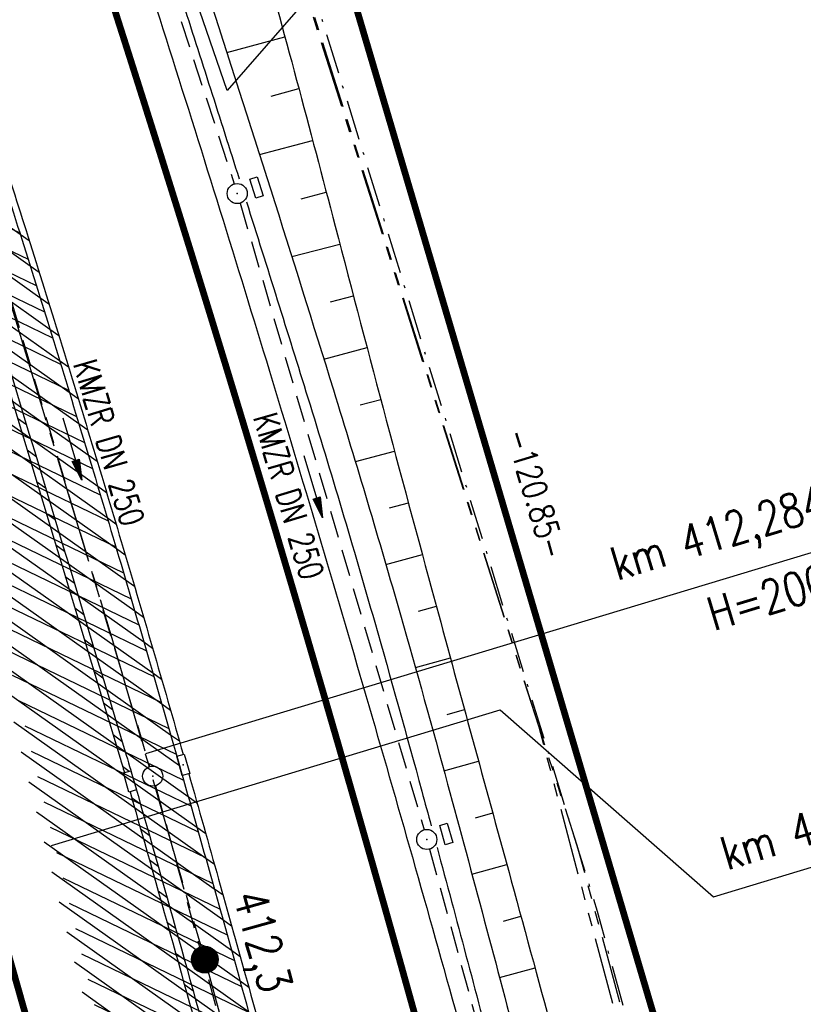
# Model space of a CAD drawing. Extents: x 447045 to 447634, y 442020 to 443192.
# Tile 70 of 82: x 447271 to 447330, y 442992 to 443066. Entities that reach past the tile are written whole.
import ezdxf
from ezdxf.enums import TextEntityAlignment as Align

# ---------------------------------------------------------------- set-up
doc = ezdxf.new("R2010")
doc.units = 0
doc.header["$LTSCALE"] = 2
doc.header["$MEASUREMENT"] = 0
for name, pattern in [('ACHSE', [5.5, 4, -0.5, 0.5, -0.5]), ('AUSGEZOGEN', [0]), ('BAB-FM2', [2.6, 1.5, -0.5, 0.1, -0.5]), ('GESTRICH-X2', [1.5, 1, -0.5]), ('PHANTOMX2', [5, 2.5, -0.5, 0.5, -0.5, 0.5, -0.5])]:
    doc.linetypes.add(name, pattern=pattern)
doc.layers.get('0').update_dxf_attribs({"linetype": 'AUSGEZOGEN'})
for name, color, linetype in [('206-ABSTAND', 8, 'AUSGEZOGEN'), ('206-GRENZL-BAB', 7, 'AUSGEZOGEN'), ('ACHSETOP', 250, 'ACHSE'), ('BAB_FM', 5, 'BAB-FM2'), ('BOESCHG', 250, 'AUSGEZOGEN'), ('FBRTOP', 250, 'AUSGEZOGEN'), ('HEKT_B', 250, 'CONTINUOUS'), ('KANAL', 7, 'GESTRICH-X2'), ('Lichtwellenleiter COLT', 46, 'PHANTOMX2'), ('Lichtwellenleiter GLH', 46, 'PHANTOMX2'), ('MULDE', 250, 'AUSGEZOGEN'), ('NZ', 250, 'AUSGEZOGEN'), ('PFEIL', 7, 'CONTINUOUS'), ('SCHLITZRINNE', 200, 'AUSGEZOGEN'), ('SCHSYMBOL', 200, 'AUSGEZOGEN'), ('TEXTO', 4, 'CONTINUOUS'), ('WEG', 250, 'GESTRICH-X2')]:
    doc.layers.add(name, color=color, linetype=linetype)
doc.styles.add('ROMANS', font='romans.shx', dxfattribs={"width": 0.8})

# ---------------------------------------------------------------- blocks, each defined once
blk = doc.blocks.new('*X15')
at = {"color": 0}
for p, q in [((212.2338378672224, 257.3935923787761), (213.2417524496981, 258.4015069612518)), ((212.2358318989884, 257.4662970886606), (213.1690477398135, 258.3995129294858)), ((212.2367523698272, 257.3257962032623), (213.3095486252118, 258.3985924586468)), ((212.2437289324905, 257.2620620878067), (213.3732827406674, 258.3916158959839)), ((212.2440325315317, 257.5452083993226), (213.0901364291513, 258.3913122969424)), ((212.2541807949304, 257.201803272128), (213.4335415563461, 258.3811640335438)), ((212.2606187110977, 257.6325052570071), (213.0028395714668, 258.3747261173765)), ((212.2676832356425, 257.1445950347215), (213.4907497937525, 258.3676615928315)), ((212.283919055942, 257.0901201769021), (213.5452246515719, 258.3514257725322)), ((212.2898237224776, 257.732420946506), (212.9029238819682, 258.3455211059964)), ((212.3026459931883, 257.0381364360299), (213.5972083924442, 258.3326988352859)), ((212.3236761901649, 256.9884559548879), (213.6468888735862, 258.3116686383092)), ((212.3425626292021, 257.8558705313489), (212.7794742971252, 258.2927821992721)), ((212.3468627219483, 256.9409318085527), (213.6944130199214, 258.2884821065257)), ((212.3720904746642, 256.8954488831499), (213.739895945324, 258.2632543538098)), ((212.3992698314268, 256.851917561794), (213.7834272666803, 258.2360749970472)), ((212.4283322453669, 256.8102692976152), (213.8250755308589, 258.2070125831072)), ((212.4592271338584, 256.770453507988), (213.864891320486, 258.1761176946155)), ((212.4919197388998, 256.7324354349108), (213.9029093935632, 258.1434250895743)), ((212.5263897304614, 256.6961947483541), (213.9391500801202, 258.1089550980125)), ((212.5626304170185, 256.6617247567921), (213.9736200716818, 258.0727144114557)), ((212.6006484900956, 256.6290321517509), (214.0063126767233, 258.0346963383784)), ((212.6404642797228, 256.5981372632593), (214.0372075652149, 257.9948805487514)), ((212.6821125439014, 256.5690748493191), (214.0662699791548, 257.9532322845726)), ((212.7256438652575, 256.5418954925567), (214.0934493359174, 257.9097009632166)), ((212.7711267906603, 256.5166677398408), (214.1186770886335, 257.8642180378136)), ((212.8186509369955, 256.4934812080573), (214.1418636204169, 257.8166938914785)), ((212.8683314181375, 256.4724510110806), (214.1628938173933, 257.7670134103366)), ((212.9203151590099, 256.4537240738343), (214.1816207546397, 257.7150296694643)), ((212.9747900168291, 256.437488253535), (214.197856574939, 257.6605548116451)), ((213.0319982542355, 256.4239858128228), (214.2113590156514, 257.6033465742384)), ((213.0922570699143, 256.4135339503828), (214.2218108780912, 257.5430877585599)), ((213.1559911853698, 256.4065573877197), (214.2287874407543, 257.4793536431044)), ((213.2237873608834, 256.4036428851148), (214.2317019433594, 257.4115574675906)), ((213.2964920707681, 256.4056369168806), (214.2297079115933, 257.3388527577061)), ((213.3754033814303, 256.4138375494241), (214.22150727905, 257.2599414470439)), ((213.4627002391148, 256.4304237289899), (214.2049210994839, 257.1726445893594)), ((213.5626159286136, 256.4596287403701), (214.1757160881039, 257.0727288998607)), ((213.6860655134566, 256.5123676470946), (214.1229771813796, 256.9492793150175))]:
    blk.add_line(p, q, dxfattribs=at)
blk = doc.blocks.new('SRMAST2')
at = {"color": 0}
blk.add_circle((0, 0), 0.9989724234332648, dxfattribs=at)
blk.add_point((0, 0), dxfattribs=at)
blk.add_blockref('*X15', (-213.2327699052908, -257.4025749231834))
blk = doc.blocks.new('GST')
at = {"color": 0}
blk.add_circle((0, 0), 0.75, dxfattribs=at)
blk.add_point((0, 0), dxfattribs=at)
blk = doc.blocks.new('13')
blk.add_lwpolyline([(0.7551444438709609, 1.217819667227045), (-0.7477110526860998, 1.217819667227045), (-0.7477110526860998, 1.800570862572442), (0.7551444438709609, 1.800570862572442)], close=True)
at = {"rotation": 180}
blk.add_blockref('GST', (0, 0), dxfattribs=at)
blk = doc.blocks.new('30')
at = {"color": 0}
for p, q in [((-0.75, -0.289999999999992), (-0.75, 0.2927511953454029)), ((-0.75, 0.2927511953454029), (0.7528554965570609, 0.2927511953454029)), ((0.7528554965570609, 0.2927511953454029), (0.7528554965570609, -0.289999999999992)), ((0.7528554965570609, -0.289999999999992), (-0.75, -0.289999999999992))]:
    blk.add_line(p, q, dxfattribs=at)
blk.add_point((0, 0), dxfattribs=at)
blk = doc.blocks.new('PFEIL2')
at = {"color": 0}
for p, q in [((0.8796887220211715, 0.0024565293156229), (-2.401395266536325, -0.0115320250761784)), ((0.8808543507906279, -0.2709205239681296), (0.8785230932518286, 0.2758335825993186)), ((0.8785230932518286, 0.2758335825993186), (2.429089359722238, 0.0090619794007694)), ((0.9110887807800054, 0.2702307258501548), (0.8785706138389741, 0.2646884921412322)), ((0.9651190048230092, 0.2609349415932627), (0.8786494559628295, 0.2461975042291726)), ((1.01914922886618, 0.2516391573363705), (0.8787282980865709, 0.2277065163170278)), ((1.073179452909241, 0.24234337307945), (0.8788071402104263, 0.2092155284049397)), ((1.127209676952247, 0.2330475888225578), (0.8788859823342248, 0.1907245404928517)), ((1.181239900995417, 0.2237518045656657), (0.8789648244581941, 0.1722335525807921)), ((1.235270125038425, 0.2144560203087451), (0.8790436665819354, 0.1537425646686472)), ((1.289300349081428, 0.2051602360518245), (0.8791225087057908, 0.1352515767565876)), ((1.34333057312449, 0.195864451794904), (0.8792013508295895, 0.1167605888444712)), ((1.397360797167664, 0.1865686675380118), (0.8792801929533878, 0.0982696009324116)), ((1.451391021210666, 0.1772728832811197), (0.8793590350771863, 0.0797786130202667)), ((1.505421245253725, 0.1679770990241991), (0.8794378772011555, 0.0612876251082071)), ((1.559451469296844, 0.1586813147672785), (0.8795167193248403, 0.0427966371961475)), ((1.613481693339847, 0.1493855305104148), (0.8795955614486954, 0.024305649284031)), ((1.66751191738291, 0.140089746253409), (0.8796744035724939, 0.005814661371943)), ((1.721542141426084, 0.1307939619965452), (0.8797532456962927, -0.0126763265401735)), ((1.775572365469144, 0.1214981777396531), (0.8798320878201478, -0.0311673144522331)), ((1.82960258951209, 0.1122023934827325), (0.8799109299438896, -0.0496583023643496)), ((1.883632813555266, 0.1029066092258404), (0.8799897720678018, -0.0681492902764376)), ((1.937663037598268, 0.0936108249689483), (0.8800686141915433, -0.08664027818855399)), ((1.991693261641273, 0.0843150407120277), (0.8801474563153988, -0.105131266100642)), ((2.045723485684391, 0.0750192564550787), (0.8802262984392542, -0.1236222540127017)), ((2.099753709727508, 0.0657234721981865), (0.8803051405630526, -0.1421132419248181)), ((2.153783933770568, 0.056427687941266), (0.8803839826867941, -0.1606042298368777)), ((2.207814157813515, 0.0471319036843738), (0.8804628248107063, -0.1790952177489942)), ((2.261844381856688, 0.0378361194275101), (0.8805416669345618, -0.1975862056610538)), ((2.31587460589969, 0.0285403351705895), (0.8806205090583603, -0.2160771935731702)), ((2.36990482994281, 0.0192445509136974), (0.8806993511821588, -0.2345681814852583)), ((2.423935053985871, 0.009948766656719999), (0.8807781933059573, -0.2530591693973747)), ((2.429089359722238, 0.0090619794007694), (0.8808543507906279, -0.2709205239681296))]:
    blk.add_line(p, q, dxfattribs=at)

msp = doc.modelspace()

# ---------------------------------------------------------------- hatches: boundary and pattern name
at = {"layer": 'SCHLITZRINNE'}
h = msp.add_hatch(dxfattribs=at)
h.set_pattern_fill('_USER', color=256, scale=1.5, angle=45, style=0, pattern_type=0)
h.set_pattern_definition([(324.6696951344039, (447346.8685199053, 442714.5348465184), (0.8674338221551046, 1.223747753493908), [])])
edge = h.paths.add_edge_path(flags=17)
edge.add_line((447346.0616195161, 442716.3032781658), (447346.6361901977, 442716.4005791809))
edge = h.paths.add_edge_path(flags=17)
edge.add_line((447346.8871195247, 442714.9188203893), (447346.3125488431, 442714.8215193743))
edge = h.paths.add_edge_path(flags=17)
edge.add_line((447346.3125488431, 442714.8215193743), (447346.0616195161, 442716.3032781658))
edge = h.paths.add_edge_path(flags=17)
edge.add_line((447346.6361901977, 442716.4005791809), (447346.8871195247, 442714.9188203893))
edge = h.paths.add_edge_path()
edge.add_arc((455543.1851194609, 444109.4959850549), 8314.175989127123, 189.6562417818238, 189.6840918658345)
edge.add_arc((393563.5535929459, 433546.012125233), 54559.20423759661, 9.665544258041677, 9.67045007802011, ccw=False)
edge.add_arc((464490.7175437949, 449190.249554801), 18280.39343786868, 199.2569880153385, 199.2725912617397)
edge.add_arc((438988.1613027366, 440271.6982763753), 8736.655536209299, 19.248465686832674, 19.281113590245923, ccw=False)
edge.add_arc((439684.884197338, 440514.9838708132), 7998.678116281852, 19.2238186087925, 19.248465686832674, ccw=False)
edge.add_arc((551443.6805055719, 479485.6081539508), 110359.837036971, 199.2238149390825, 199.2304511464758)
edge.add_arc((461591.9284848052, 448142.3628786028), 15198.20419267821, 199.2304511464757, 199.2954143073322)
edge.add_arc((434066.5644204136, 438505.5905611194), 13965.35264760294, 19.22764435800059, 19.29541436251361, ccw=False)
edge.add_arc((446515.3391800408, 442847.4484587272), 781.1301442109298, 18.874057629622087, 19.227644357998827, ccw=False)
edge.add_arc((443272.1578874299, 441738.6996315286), 4208.59989003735, 18.721726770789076, 18.874057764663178, ccw=False)
edge.add_arc((445875.7446372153, 442621.065670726), 1459.557549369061, 18.158793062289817, 18.72172677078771, ccw=False)
edge.add_arc((444728.6532720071, 442244.8351673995), 2666.772522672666, 17.742332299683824, 18.158793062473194, ccw=False)
edge.add_arc((445572.4217009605, 442514.803087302), 1780.867426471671, 17.477765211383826, 17.74233229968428, ccw=False)
edge.add_arc((445655.9223158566, 442541.0951066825), 1693.325305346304, 17.206445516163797, 17.477765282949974, ccw=False)
edge.add_arc((445949.7367177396, 442632.082078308), 1385.745182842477, 16.534274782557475, 17.206445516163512, ccw=False)
edge.add_arc((445777.9256488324, 442581.0775038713), 1564.967140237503, 15.901763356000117, 16.534274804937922, ccw=False)
edge.add_arc((444610.2498572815, 442248.4174516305), 2779.104473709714, 15.717077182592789, 15.901763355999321, ccw=False)
edge.add_arc((445469.3841440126, 442490.1855316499), 1886.600396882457, 15.492922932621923, 15.71707716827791, ccw=False)
edge.add_arc((444501.3018579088, 442221.8413207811), 2891.185847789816, 15.151693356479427, 15.49292293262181, ccw=False)
edge.add_arc((444653.0003013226, 442262.919567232), 2734.024020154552, 14.800793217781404, 15.15169336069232, ccw=False)
edge.add_arc((445305.3867260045, 442435.2971580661), 2059.248441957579, 14.553226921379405, 14.800793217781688, ccw=False)
edge.add_arc((445661.5778748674, 442527.7675625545), 1691.249922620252, 14.280051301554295, 14.55322700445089, ccw=False)
edge.add_arc((445825.2781955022, 442569.4335576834), 1522.330266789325, 13.754489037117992, 14.280051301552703, ccw=False)
edge.add_arc((444655.9725115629, 442283.2091768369), 2726.157571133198, 13.361751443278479, 13.754489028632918, ccw=False)
edge.add_arc((444873.7445731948, 442334.9361968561), 2502.326484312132, 13.156370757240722, 13.361751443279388, ccw=False)
edge.add_arc((445203.5665272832, 442412.0303197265), 2163.614179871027, 12.935498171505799, 13.156370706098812, ccw=False)
edge.add_arc((445591.1524972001, 442501.0521217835), 1765.936213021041, 12.36851844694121, 12.935498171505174, ccw=False)
edge.add_arc((445707.2559674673, 442526.5122554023), 1647.073964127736, 11.781436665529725, 12.368518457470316, ccw=False)
edge.add_arc((445429.9941138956, 442468.6829810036), 1930.302423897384, 11.594814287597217, 11.781436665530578, ccw=False)
edge.add_arc((442977.0603987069, 441965.3993853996), 4434.33480961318, 11.471684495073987, 11.59481397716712, ccw=False)
edge.add_arc((444371.6934236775, 442248.4229983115), 3011.273447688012, 11.050893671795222, 11.471684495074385, ccw=False)
edge.add_arc((446428.11335783, 442650.0465261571), 916.0015312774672, 10.287944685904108, 11.050893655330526, ccw=False)
edge.add_arc((445293.5438072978, 442444.106887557), 2069.110025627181, 9.832006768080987, 10.287944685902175, ccw=False)
edge.add_arc((438489.7745608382, 441264.9773509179), 8974.298105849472, 9.613081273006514, 9.832006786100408, ccw=False)
edge.add_arc((-516898.9809261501, 279448.6900894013), 977969.7495575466, 9.612262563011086, 9.613081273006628, ccw=False)
edge.add_arc((439111.8192036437, 441356.2794889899), 8345.741258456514, 9.603416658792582, 9.61227924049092, ccw=False)
edge.add_arc((371773.6318437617, 429962.7471930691), 76641.01236189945, 9.590854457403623, 9.603416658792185, ccw=False)
edge.add_arc((456011.6550815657, 444189.1683239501), 8789.8725663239, 189.5423691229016, 189.6519019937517)
edge.add_arc((455543.1851558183, 444109.4959913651), 8314.676026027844, 189.6519019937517, 189.6840918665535)
edge.add_arc((393564.9242098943, 433546.2457900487), 54557.31384556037, 9.66554402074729, 9.670449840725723, ccw=False)
edge.add_line((447347.776, 442706.232), (447348.2689023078, 442706.3159482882))
h = msp.add_hatch(dxfattribs=at)
h.set_pattern_fill('_USER', color=256, scale=1.5, angle=45, style=0, pattern_type=0)
h.set_pattern_definition([(334.2695901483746, (447234.5127272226, 443158.8401483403), (0.6512059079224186, 1.35127009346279), [])])
edge = h.paths.add_edge_path()
edge.add_arc((464490.7175438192, 449190.2495547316), 18279.89343786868, 199.256988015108, 199.2725912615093)
edge.add_arc((438988.2845204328, 440271.7413311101), 8737.025012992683, 19.253848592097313, 19.281113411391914, ccw=False)
edge.add_line((447233.134, 443161.2700000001), (447233.6060244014, 443161.4349028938))
edge.add_arc((464490.7175437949, 449190.249554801), 18280.39343786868, 199.2569880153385, 199.2725912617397)
edge.add_arc((438988.1613027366, 440271.6982763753), 8736.655536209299, 19.248465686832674, 19.281113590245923, ccw=False)
edge.add_arc((439684.884197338, 440514.9838708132), 7998.678116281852, 19.2238186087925, 19.248465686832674, ccw=False)
edge.add_arc((551443.6805055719, 479485.6081539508), 110359.837036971, 199.2238149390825, 199.2304511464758)
edge.add_arc((461591.9284848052, 448142.3628786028), 15198.20419267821, 199.2304511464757, 199.2954143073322)
edge.add_arc((434066.5644204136, 438505.5905611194), 13965.35264760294, 19.22764435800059, 19.29541436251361, ccw=False)
edge.add_arc((446515.3391800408, 442847.4484587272), 781.1301442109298, 18.874057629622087, 19.227644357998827, ccw=False)
edge.add_arc((443272.1578874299, 441738.6996315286), 4208.59989003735, 18.721726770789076, 18.874057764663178, ccw=False)
edge.add_arc((445875.7446372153, 442621.065670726), 1459.557549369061, 18.158793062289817, 18.72172677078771, ccw=False)
edge.add_arc((444728.6532720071, 442244.8351673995), 2666.772522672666, 17.742332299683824, 18.158793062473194, ccw=False)
edge.add_arc((445572.4217009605, 442514.803087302), 1780.867426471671, 17.477765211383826, 17.74233229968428, ccw=False)
edge.add_arc((445655.9223158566, 442541.0951066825), 1693.325305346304, 17.206445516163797, 17.477765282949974, ccw=False)
edge.add_arc((445949.7367177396, 442632.082078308), 1385.745182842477, 16.534274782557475, 17.206445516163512, ccw=False)
edge.add_arc((445777.9256488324, 442581.0775038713), 1564.967140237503, 15.901763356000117, 16.534274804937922, ccw=False)
edge.add_arc((444610.2498572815, 442248.4174516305), 2779.104473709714, 15.717077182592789, 15.901763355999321, ccw=False)
edge.add_arc((445469.3841440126, 442490.1855316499), 1886.600396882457, 15.492922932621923, 15.71707716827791, ccw=False)
edge.add_arc((444501.3018579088, 442221.8413207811), 2891.185847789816, 15.151693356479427, 15.49292293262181, ccw=False)
edge.add_arc((444653.0003013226, 442262.919567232), 2734.024020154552, 14.800793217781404, 15.15169336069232, ccw=False)
edge.add_arc((445305.3867260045, 442435.2971580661), 2059.248441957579, 14.553226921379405, 14.800793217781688, ccw=False)
edge.add_arc((445661.5778748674, 442527.7675625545), 1691.249922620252, 14.280051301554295, 14.55322700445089, ccw=False)
edge.add_arc((445825.2781955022, 442569.4335576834), 1522.330266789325, 13.754489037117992, 14.280051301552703, ccw=False)
edge.add_arc((444655.9725115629, 442283.2091768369), 2726.157571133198, 13.361751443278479, 13.754489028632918, ccw=False)
edge.add_arc((444873.7445731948, 442334.9361968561), 2502.326484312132, 13.156370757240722, 13.361751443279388, ccw=False)
edge.add_arc((445203.5665272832, 442412.0303197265), 2163.614179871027, 12.935498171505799, 13.156370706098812, ccw=False)
edge.add_arc((445591.1524972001, 442501.0521217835), 1765.936213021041, 12.36851844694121, 12.935498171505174, ccw=False)
edge.add_arc((445707.2559674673, 442526.5122554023), 1647.073964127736, 11.781436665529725, 12.368518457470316, ccw=False)
edge.add_arc((445429.9941138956, 442468.6829810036), 1930.302423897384, 11.594814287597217, 11.781436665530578, ccw=False)
edge.add_arc((442977.0603987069, 441965.3993853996), 4434.33480961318, 11.471684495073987, 11.59481397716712, ccw=False)
edge.add_arc((444371.6934236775, 442248.4229983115), 3011.273447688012, 11.050893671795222, 11.471684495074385, ccw=False)
edge.add_arc((446428.11335783, 442650.0465261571), 916.0015312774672, 10.287944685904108, 11.050893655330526, ccw=False)
edge.add_arc((445293.5438072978, 442444.106887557), 2069.110025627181, 9.832006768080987, 10.287944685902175, ccw=False)
edge.add_arc((438489.7745608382, 441264.9773509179), 8974.298105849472, 9.613081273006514, 9.832006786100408, ccw=False)
edge.add_arc((-516898.9809261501, 279448.6900894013), 977969.7495575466, 9.612262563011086, 9.613081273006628, ccw=False)
edge.add_arc((439111.8192036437, 441356.2794889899), 8345.741258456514, 9.603416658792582, 9.61227924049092, ccw=False)
edge.add_arc((371773.6318437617, 429962.7471930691), 76641.01236189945, 9.590854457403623, 9.603416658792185, ccw=False)
edge.add_arc((456011.6550815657, 444189.1683239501), 8789.8725663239, 189.5423691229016, 189.6519019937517)
edge.add_arc((455543.1851558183, 444109.4959913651), 8314.676026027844, 189.6519019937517, 189.6840918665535)
edge.add_arc((393564.9242098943, 433546.2457900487), 54557.31384556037, 9.66554402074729, 9.670449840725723, ccw=False)

# ---------------------------------------------------------------- linework, layer by layer
at = {"layer": '206-GRENZL-BAB', "flags": 128}
for points in [[(447286.5599218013, 443060.2896035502), (447271.4523884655, 443104.1607843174)], [(447295.1299530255, 443070.1197816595), (447286.5599218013, 443060.2896035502)]]:
    msp.add_lwpolyline(points, dxfattribs=at)
at = {"layer": '206-GRENZL-BAB', "const_width": 0.5, "flags": 128}
msp.add_lwpolyline([(447290.2426143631, 443086.6701750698), (447324.0474148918, 442972.2085908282)], dxfattribs=at)
at = {"layer": 'ACHSETOP', "color": 0}
msp.add_lwpolyline([(447230.5087980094, 443162.3344306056), (447230.72, 443161.731), (447238.9779999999, 443138.135), (447247.236, 443114.5379999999), (447247.528, 443113.706), (447255.359, 443090.895), (447263.187, 443067.152), (447270.721, 443043.315), (447277.958, 443019.385), (447284.898, 442995.368), (447291.539, 442971.266), (447297.882, 442947.084), (447303.923, 442922.826), (447309.664, 442898.494), (447315.102, 442874.093), (447320.238, 442849.626), (447325.069, 442825.097), (447329.596, 442800.511)], dxfattribs=at)
at = {"layer": 'BAB_FM', "flags": 128}
msp.add_lwpolyline([(447287.8517169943, 443084.3402322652), (447299.2415678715, 443047.4718072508), (447314.2024357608, 442998.9836969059), (447327.562413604, 442950.0249733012), (447335.2674368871, 442919.5128724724), (447350.58711245, 442849.2012843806), (447359.2494370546, 442799.9563558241), (447367.8975503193, 442750.7090194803), (447376.2498788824, 442701.4115691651), (447385.0951819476, 442652.1976421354), (447393.4475105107, 442602.9001918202), (447401.898433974, 442553.6194461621), (447411.2367115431, 442504.4890424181), (447420.2961091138, 442457.339891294), (447421.0195085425, 442453.4054498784), (447429.321697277, 442406.1280069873), (447437.9698105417, 442356.8806706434), (447446.1249493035, 442307.549811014), (447457.4893935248, 442233.2976648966), (447461.1528086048, 442208.569300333)], dxfattribs=at)
at = {"layer": 'BOESCHG'}
for p, q in [((447286.5578215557, 443063.1083292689), (447290.8868101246, 443064.2784458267)), ((447289.8509269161, 443059.8603733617), (447291.9257994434, 443060.4157378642)), ((447288.9885584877, 443055.4991865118), (447292.9552907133, 443056.5504876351)), ((447292.0853047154, 443052.18678874), (447293.9752777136, 443052.6827184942)), ((447291.3978432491, 443047.8753417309), (447294.9866318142, 443048.8126838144)), ((447294.2986319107, 443044.4962711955), (447296.0001623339, 443044.9432210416)), ((447293.7901392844, 443040.2221994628), (447297.0190834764, 443041.0751742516)), ((447296.5096621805, 443036.8011054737), (447298.0433932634, 443037.2085509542)), ((447296.1446760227, 443032.5610369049), (447299.0730897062, 443033.3433586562)), ((447298.7010809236, 443029.1016013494), (447300.1081708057, 443029.4796048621)), ((447298.4239177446, 443024.8812514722), (447301.1486345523, 443025.6172970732)), ((447300.8644870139, 443021.3951742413), (447302.194478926, 443021.7564427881)), ((447300.6269625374, 443017.1842326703), (447303.2442779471, 443017.8966607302)), ((447302.9995894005, 443013.6839979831), (447304.2955717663, 443014.0372853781)), ((447302.7645496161, 443009.4729213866), (447305.3483170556, 443010.1783056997)), ((447305.107477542, 443005.9656460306), (447306.4025136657, 443006.3197222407)), ((447304.8539375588, 443001.7484611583), (447307.4581614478, 443002.461535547)), ((447307.2013454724, 442998.2447939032), (447308.5140010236, 442998.6034004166)), ((447306.9170538, 442994.0234566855), (447309.5661651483, 442994.7442609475))]:
    msp.add_line(p, q, dxfattribs=at)
for points in [[(447256.7331252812, 443167.7398245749, -0.004776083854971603), (447270.458, 443127.684, -0.0006909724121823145), (447287.8895024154, 443074.9365570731, -0.0122319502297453), (447288.797, 443071.932, -0.003466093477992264), (447294.6390874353, 443050.1406637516, 0.002609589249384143), (447302.349, 443021.184, 0.0004859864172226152), (447307.7919366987, 443001.2390520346, -0.0008014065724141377), (447311.085, 442989.1420000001, -0.003177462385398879), (447316.569322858, 442968.3437217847, -0.002214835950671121), (447324.115, 442938.423, -0.00305413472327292), (447324.7365664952, 442935.8439948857, -0.0001621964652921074), (447336.0842631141, 442887.3939437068, -0.004893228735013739)], [(447205.5056817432, 443157.1807543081), (447207.4467628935, 443151.6215489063), (447215.7404932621, 443128.1143131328), (447223.9238004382, 443104.6627617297, -0.0048909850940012), (447229.404836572, 443089.0835470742, -0.002807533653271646), (447232.0632611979, 443081.2291262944, -3.714771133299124e-05), (447239.6996323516, 443058.2372348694, -0.001301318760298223), (447239.9025177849, 443057.6208683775, -0.002008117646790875), (447243.8350473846, 443045.4021034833, -0.002152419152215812), (447247.4062272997, 443033.9810814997, -0.00223408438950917), (447251.0222177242, 443022.0502757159, -0.002261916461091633), (447254.4870503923, 443010.2365447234, -0.001174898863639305), (447258.0895035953, 442997.6334433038, -0.001314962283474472), (447261.2497896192, 442986.365205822, -0.0009664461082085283)]]:
    msp.add_lwpolyline(points, format="xyb", dxfattribs=at)
at = {"layer": 'FBRTOP', "color": 0}
for points in [[(447425.7343526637, 442335.0284955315, -2.516183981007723e-06), (447426.4300518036, 442330.9202575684, -5.032422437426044e-07), (447429.9083806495, 442310.3793302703)], [(447358.9473806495, 442729.4133302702, 5.459756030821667e-06), (447365.2088651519, 442692.4394217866, -2.781310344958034e-06), (447371.4703496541, 442655.4655133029, -2.678646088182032e-06), (447379.8183651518, 442606.1674217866, 3.217572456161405e-06), (447388.1663806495, 442556.8693302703)], [(447247.3080008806, 443165.7971051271), (447255.0237192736, 443143.7505937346, -6.431137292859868e-06), (447259.1527563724, 443131.9519877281, 2.230687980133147e-05), (447263.2817934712, 443120.1533817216, 0.0002456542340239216), (447263.3216096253, 443120.0398034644, -3.677364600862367e-05), (447263.5880256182, 443119.280850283, -0.001706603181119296), (447266.6445463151, 443110.4754591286, -0.001063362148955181), (447271.4716214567, 443096.3166433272, -0.001991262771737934), (447274.9413123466, 443085.9320292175, -0.001528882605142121), (447279.3650024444, 443072.3753371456, -0.001557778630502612), (447283.1965706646, 443060.3827020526, -0.001554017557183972), (447286.9625203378, 443048.3373713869, -0.001558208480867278), (447290.637483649, 443036.3209486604, -0.001548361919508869), (447294.2606118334, 443024.2053651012, -0.00154645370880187), (447297.8088838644, 443012.0668910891, -0.001556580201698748), (447301.2591628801, 442999.9857396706, -0.001551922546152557), (447304.6337687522, 442987.8851587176, -0.001541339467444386)]]:
    msp.add_lwpolyline(points, format="xyb", dxfattribs=at)
at = {"layer": 'FBRTOP', "color": 0, "const_width": 0.5}
for points in [[(447422.7764668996, 442334.5275845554, -2.52471386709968e-06), (447423.4721641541, 442330.4193572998, -5.04947965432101e-07), (447426.9504899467, 442309.8784484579)], [(447395.1695331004, 442329.8524154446, -2.587303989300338e-06), (447395.8652172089, 442325.7442626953, -5.1746108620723e-07), (447399.3435100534, 442305.2035515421)], [(447355.9894899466, 442728.9124484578, 5.459791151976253e-06), (447362.2509771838, 442691.9385238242, -2.781311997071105e-06), (447368.512464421, 442654.9645991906, -2.678645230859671e-06), (447376.8604771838, 442605.6665238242, 3.217571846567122e-06), (447385.2084899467, 442556.3684484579)], [(447328.3825100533, 442724.2375515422, 5.45978087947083e-06), (447334.6440228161, 442687.2634761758, -2.781315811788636e-06), (447340.9055355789, 442650.2894008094, -2.678638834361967e-06), (447349.2535228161, 442600.9914761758, 3.217570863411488e-06), (447357.6015100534, 442551.6935515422)], [(447216.6741552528, 443159.4828152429, -1.403811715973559e-06), (447217.5059917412, 443157.1060691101), (447225.7638782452, 443133.5103933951, -6.428329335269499e-06), (447229.8928476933, 443121.7119806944, 2.393032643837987e-05), (447234.0218171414, 443109.9135679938, 0.0002398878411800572), (447234.0571124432, 443109.8128830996, -3.453345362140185e-05), (447234.3020965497, 443109.1149468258, -0.001703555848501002), (447237.3258528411, 443100.4037737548, -0.00106401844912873), (447242.0897823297, 443086.43011726, -0.001990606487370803), (447245.5078293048, 443076.2000261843, -0.001528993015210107), (447249.8639391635, 443062.850428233, -0.001557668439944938), (447253.637243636, 443051.0401470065, -0.001554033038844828), (447257.3456303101, 443039.1789294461, -0.001558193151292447), (447260.9645063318, 443027.3459000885, -0.001548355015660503), (447264.5323196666, 443015.4152875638, -0.001546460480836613), (447268.0264316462, 443003.4620931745, -0.001556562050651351), (447271.4241011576, 442991.5651555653, -0.001551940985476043), (447274.7472947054, 442979.6489293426, -0.001541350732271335)], [(447244.3434384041, 443165.1860454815), (447252.1921217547, 443142.7596066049, -6.430886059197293e-06), (447256.3211523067, 443130.9610193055, 2.245480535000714e-05), (447260.4501828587, 443119.162432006, 0.0002453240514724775), (447260.4895562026, 443119.0501167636, -3.653426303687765e-05), (447260.7539034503, 443118.2970531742, -0.001706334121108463), (447263.80724461, 443109.5008064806, -0.001063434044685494), (447268.6282176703, 443095.3598827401, -0.001991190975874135), (447272.0929194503, 443084.9901958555, -0.001528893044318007), (447276.5100608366, 443071.453571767, -0.001557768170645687), (447280.3359906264, 443059.4785838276, -0.001554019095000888), (447284.09636969, 443047.4510705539, -0.001558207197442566), (447287.765905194, 443035.4523955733, -0.001548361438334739), (447291.3836803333, 443023.3547124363, -0.00154645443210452), (447294.9267110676, 443011.2341687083, -0.001556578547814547), (447298.3718988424, 442999.1708444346, -0.001551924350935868), (447301.7415293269, 442987.0881042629, -0.001541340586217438)]]:
    msp.add_lwpolyline(points, format="xyb", dxfattribs=at)
at = {"layer": 'KANAL'}
for p, q in [((447267.0310000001, 443055.9999999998), (447280.781, 443009.7809999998)), ((447287.531, 443051.8749999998), (447301.281, 443005.0629999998)), ((447281.2189999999, 443008.3439999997), (447294.031, 442961.3749999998)), ((447301.6880000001, 443003.6249999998), (447314.469, 442956.8129999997))]:
    msp.add_line(p, q, dxfattribs=at)
at = {"layer": 'KANAL', "flags": 128}
msp.add_lwpolyline([(447271.938, 443099.656), (447278.9036520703, 443078.3568964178), (447287.0939999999, 443053.3129999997)], dxfattribs=at)
at = {"layer": 'Lichtwellenleiter COLT', "flags": 128}
msp.add_lwpolyline([(447258.6212993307, 443168.1290175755), (447271.46, 443133.2699999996), (447287.8799999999, 443081.8600000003), (447309.8399999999, 443012.75), (447321.1699999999, 442970.2800000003), (447336.8499999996, 442908.8200000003), (447344.5200000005, 442875.6500000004)], dxfattribs=at)
at = {"layer": 'Lichtwellenleiter GLH', "flags": 128}
msp.add_lwpolyline([(447259.037113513, 443168.2147257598), (447265.3089999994, 443151.8339999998), (447279.0930000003, 443111.8449999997), (447290.9910000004, 443072.4339999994), (447309.8399999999, 443012.75), (447312.6960000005, 443003.9050000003), (447321.3550000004, 442972.159), (447331.7319999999, 442933.4309999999), (447344.0379999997, 442881.2689999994), (447352.1510000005, 442831.8640000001), (447362.4410000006, 442776.7829999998), (447362.4410000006, 442776.7829999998), (447385.4979999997, 442641.6299999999), (447385.4979999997, 442641.6299999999), (447399.7919999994, 442555.6660000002), (447401.5899999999, 442547.2899999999), (447405.3509999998, 442530.29), (447408.2469999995, 442515.8610000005), (447412.2970000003, 442495.6839999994), (447415.1389999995, 442489.0750000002), (447418.3370000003, 442478.1839999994), (447421.5189999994, 442464.9759999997), (447421.5189999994, 442464.9759999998), (447427.0899999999, 442431.1779999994), (447433.1610000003, 442395.0800000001), (447433.5955941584, 442392.1144058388), (447442.3700000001, 442339.2599999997), (447446.8049999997, 442314.8779999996), (447447.2019999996, 442307.7259999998), (447447.0350000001, 442305.6629999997), (447448.1050000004, 442303.1789999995), (447455.8530000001, 442257.8829999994), (447455.9730000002, 442254.9939999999), (447459.1820000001, 442233.7039999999), (447462.5470000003, 442212.4890000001), (447466.159, 442189.4329999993), (447469.2038011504, 442166.0638011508), (447470.0099999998, 442158.25), (447477.8489999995, 442087.7560000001), (447478.8310000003, 442082.3439999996), (447479.7439999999, 442076.0750000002), (447482.71, 442066.6200000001), (447482.8660000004, 442066.0639999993), (447484.5338690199, 442055.834403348)], dxfattribs=at)
at = {"layer": 'MULDE'}
for points in [[(447251.230446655, 443166.6056049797, 0.0001024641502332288), (447252.3162582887, 443163.426078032, 0.001949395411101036), (447257.5067429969, 443148.4285677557, 0.0003202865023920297), (447272.0034243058, 443107.148752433, -0.002234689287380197), (447274.0614905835, 443101.2157701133, -0.002959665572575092), (447277.3501396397, 443091.4073468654, -0.001230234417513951), (447285.0565160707, 443067.7675990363, -0.003052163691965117), (447294.5078972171, 443037.9095204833, -0.005458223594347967), (447299.5124338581, 443021.111036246, -0.003333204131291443), (447303.0360389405, 443008.4757629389, -0.002073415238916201), (447308.4771566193, 442988.1161811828, -0.001662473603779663), (447316.4425001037, 442957.3929594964, -0.002781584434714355), (447321.0415219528, 442938.9819495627, -0.001968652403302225), (447325.7004624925, 442919.547646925, -0.001200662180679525), (447333.1354476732, 442887.6426146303, -0.001341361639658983), (447339.8002871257, 442858.3699111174, -0.004539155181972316), (447341.6714609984, 442849.6806337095, -0.002657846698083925)], [(447272.3765852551, 443099.960962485, -0.002775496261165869), (447275.4501578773, 443090.7827915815, -0.001230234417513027), (447283.1534839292, 443067.1524009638, -0.001380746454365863), (447287.4709182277, 443053.6699067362, -0.005458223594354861)], [(447288.0114256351, 443051.9637543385, -0.00149685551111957), (447292.5974963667, 443037.317601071, -0.005458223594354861), (447297.5895661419, 443020.5609637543, -0.003333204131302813), (447301.1060083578, 443007.9513757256, -0.0002646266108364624), (447301.8092938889, 443005.3574769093, -0.001662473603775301)], [(447302.2441288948, 443003.748230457, -0.001644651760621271), (447306.5428433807, 442987.6078188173, -0.001650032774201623), (447314.4460255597, 442957.1274821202, -0.002781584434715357)]]:
    msp.add_lwpolyline(points, format="xyb", dxfattribs=at)
at = {"layer": 'NZ'}
for p, q in [((447280.491, 443010.749), (447368.3352045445, 443037.3012990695)), ((447273.4621429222, 443003.8953544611), (447306.9689613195, 443014.0233198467)), ((447306.9689613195, 443014.0233198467), (447322.8853578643, 443000.0670583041)), ((447322.8853578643, 443000.0670583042), (447365.108231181, 443012.8295890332))]:
    msp.add_line(p, q, dxfattribs=at)
at = {"layer": 'SCHLITZRINNE'}
for p, q in [((447271.1100206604, 443049.5430076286), (447271.7845963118, 443049.0648455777)), ((447271.8525933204, 443047.1780327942), (447272.5258720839, 443046.7007900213)), ((447272.5902878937, 443044.8165157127), (447273.2622786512, 443044.3401859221)), ((447273.3231323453, 443042.4584365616), (447273.993841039, 443041.9830155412)), ((447274.0508061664, 443040.1040225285), (447274.7199830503, 443039.6296873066)), ((447274.7726461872, 443037.7537436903), (447275.4402844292, 443037.2804991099)), ((447270.9086199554, 443035.8136315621), (447271.5764413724, 443035.3319997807)), ((447275.4886730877, 443035.4075853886), (447276.154785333, 443034.9354224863)), ((447271.6229272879, 443033.4490726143), (447272.2907163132, 443032.9674641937)), ((447276.198926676, 443033.065519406), (447276.8635254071, 443032.5944293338)), ((447272.3371123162, 443031.084601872), (447273.0048689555, 443030.6030168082)), ((447276.9034462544, 443030.7275178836), (447277.5665437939, 443030.2574919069)), ((447273.0511750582, 443028.7202193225), (447273.718899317, 443028.2386576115)), ((447277.6022706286, 443028.3935533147), (447278.2638791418, 443027.9245828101)), ((447273.7651155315, 443026.355924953), (447274.4328074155, 443025.8743865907)), ((447278.2954469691, 443026.0635922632), (447278.9556284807, 443025.5956332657)), ((447274.478933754, 443023.9917187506), (447275.1465932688, 443023.5102037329)), ((447278.9834222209, 443023.7373179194), (447279.6423053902, 443023.2702792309)), ((447275.1926297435, 443021.6276007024), (447275.8602568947, 443021.1461090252)), ((447279.6664506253, 443021.4145500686), (447280.3240446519, 443020.9484251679)), ((447275.9062035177, 443019.2635707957), (447276.5737983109, 443018.782102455)), ((447280.3445611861, 443019.0952681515), (447281.0008751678, 443018.6300505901)), ((447276.6196550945, 443016.8996290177), (447277.2872175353, 443016.4181840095)), ((447281.0177825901, 443016.7794518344), (447281.6728255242, 443016.3151352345)), ((447277.3329844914, 443014.5357753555), (447278.0005145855, 443014.0543536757)), ((447281.6861432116, 443014.4670810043), (447282.3399239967, 443014.0036590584)), ((447278.0461917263, 443012.1720097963), (447278.7136894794, 443011.6906114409)), ((447282.3496711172, 443012.1581357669), (447283.0021985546, 443011.6956022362)), ((447278.7572289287, 443009.8098092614), (447279.2625425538, 443009.44537785)), ((447279.4171788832, 443009.3338543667), (447279.419300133, 443009.3323245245)), ((447283.6633876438, 443007.5497006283), (447284.3140454, 443007.088492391)), ((447279.4347090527, 443007.4718100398), (447280.0896465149, 443006.9994701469)), ((447280.0988571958, 443005.1434258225), (447280.752893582, 443004.6717357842)), ((447284.3156995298, 443005.2487056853), (447284.9656625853, 443004.7879898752)), ((447280.7595661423, 443002.8175219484), (447281.4127059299, 443002.3464785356)), ((447284.9653383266, 443002.9496055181), (447285.6146093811, 443002.4893802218)), ((447281.4168500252, 443000.494088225), (447282.0690976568, 443000.0236882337)), ((447285.6122711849, 443000.6524234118), (447286.2607272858, 443000.1927757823)), ((447282.070722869, 442998.1731145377), (447282.7220827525, 442997.703354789)), ((447286.2556410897, 442998.3577668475), (447286.9030873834, 442997.8988350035)), ((447282.7211985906, 442995.8545908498), (447283.3716751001, 442995.385468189)), ((447286.8951181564, 442996.0658696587), (447287.5415603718, 442995.6076495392)), ((447287.5307367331, 442993.7767074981), (447288.1762791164, 442993.3191252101)), ((447283.368291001, 442993.5385072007), (447284.0178884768, 442993.0700184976))]:
    msp.add_line(p, q, dxfattribs=at)
at = {"layer": 'SCHLITZRINNE', "flags": 128}
for points in [[(447233.134, 443161.27, 6.808200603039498e-05), (447234.7765, 443156.5705, -0.000142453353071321), (447236.419, 443151.871, -0.0001075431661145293), (447237.5526180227, 443148.6222922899, 2.895591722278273e-05), (447241.762, 443136.553, 0.0002834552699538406), (447247.4469153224, 443120.285700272, -0.0002957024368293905), (447252.896, 443104.692, -0.001542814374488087), (447254.4694601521, 443100.135480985, -0.0006646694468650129), (447258.075, 443089.5429999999, -0.002456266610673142), (447262.6110188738, 443075.939146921, -0.001817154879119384), (447268.585, 443057.499, -0.001154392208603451), (447271.0728430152, 443049.6610948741, -0.001183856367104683), (447273.463, 443042.007, -0.002932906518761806), (447278.1808704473, 443026.4497302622, -0.002759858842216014), (447283.006, 443009.861, -0.0008058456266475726), (447285.4465338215, 443001.241745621, -0.0009780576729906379), (447287.432, 442994.133, -0.001488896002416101), (447291.982007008, 442977.5263820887, -0.00153109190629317), (447296.309, 442961.351, -0.001080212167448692), (447298.5634061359, 442952.7436456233, -0.0011919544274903), (447300.571, 442944.934, -0.002293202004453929), (447303.9532739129, 442931.3858386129, -0.001713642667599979), (447308.334, 442913.22, -0.0008961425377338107), (447310.3912526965, 442904.4893492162, -0.0009637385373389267), (447312.274, 442896.364, -0.002473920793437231), (447316.101540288, 442879.3132844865, -0.002561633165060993), (447319.632, 442862.81, -0.0008142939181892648), (447320.9057146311, 442856.6530390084, -0.0005372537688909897), (447322.811, 442847.316, -0.001836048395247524), (447327.1297547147, 442825.626489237, -0.003329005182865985), (447329.388, 442813.64, -0.001989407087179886), (447332.2641140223, 442797.4280008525, -0.0009552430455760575), (447338.055, 442763.63, -3.572296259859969e-06), (447340.3885389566, 442749.8518218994, -3.86703077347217e-05), (447340.604, 442748.579, -5.481294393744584e-05), (447343.4055, 442732.0105, 0.000477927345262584), (447346.2070000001, 442715.442, 0.0001404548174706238), (447346.9915, 442710.8370000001, -2.140567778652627e-05), (447347.776, 442706.232, -5.907971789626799e-05)], [(447249.67, 443103.0220000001, -0.003552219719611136), (447260.2584889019, 443071.959435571, -0.006928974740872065), (447265.352, 443055.924, -0.0001775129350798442), (447279.0314349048, 443010.6373760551, -0.00355814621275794), (447279.697, 443008.373, -0.002844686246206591), (447286.5328253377, 442983.9652793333, -0.002919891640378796), (447292.9179999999, 442960.111, -0.002719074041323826), (447299.1504147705, 442935.7298284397, -0.002812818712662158), (447304.914, 442912.096, -0.003215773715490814), (447310.6356405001, 442887.341221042, -0.003107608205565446), (447316.232, 442861.652, -0.003063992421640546), (447316.6831726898, 442859.4506596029, -0.000145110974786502), (447325.911, 442812.91, -0.006038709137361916), (447329.0904439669, 442795.7656693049, -0.003133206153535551), (447334.611, 442762.617)]]:
    msp.add_lwpolyline(points, format="xyb", dxfattribs=at)
at = {"layer": 'SCHLITZRINNE'}
for points in [[(447269.2821710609, 443056.9603090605, -0.001052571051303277), (447271.5497598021, 443049.811262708, -0.001183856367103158), (447273.9406225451, 443042.1549077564, -0.002932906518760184), (447278.6601952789, 443026.5920246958, -0.002643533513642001), (447283.2871276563, 443010.6984824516, -0.0008058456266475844)], [(447264.9969411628, 443055.3708148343, -0.0001759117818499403), (447278.5527431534, 443010.4929661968, -0.001820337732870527), (447278.8962330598, 443009.3391866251, -0.002844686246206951)], [(447283.6989570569, 443009.2531376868, -0.0007361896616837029), (447285.9278393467, 443001.3771893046, -0.0009780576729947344), (447287.9138317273, 442994.2665596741, -0.001488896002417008), (447292.4646256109, 442977.6570698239, -0.001457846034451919), (447296.5876306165, 442962.2532852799, -0.001080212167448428)], [(447279.3135779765, 443007.8954417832, -0.002804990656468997), (447286.0505924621, 442983.833175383, -0.002811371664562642), (447292.2019907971, 442960.8722100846, -0.002719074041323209)]]:
    msp.add_lwpolyline(points, format="xyb", dxfattribs=at)
at = {"layer": 'SCHSYMBOL'}
msp.add_lwpolyline([(447279.375367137, 443009.4780851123), (447279.7938090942, 443008.0346582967), (447279.2341021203, 443007.8724021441), (447278.8156601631, 443009.3158289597)], close=True, dxfattribs=at)
at = {"layer": 'WEG', "flags": 128}
msp.add_lwpolyline([(447327.041, 443083.699, -0.002437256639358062), (447335.2923390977, 443058.3442564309, -0.00433882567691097), (447339.734, 443044.04, -9.894493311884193e-05), (447349.2004135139, 443012.5700971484, -0.002470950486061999), (447349.573, 443011.308, -0.004476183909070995), (447354.5806538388, 442993.4342377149, -0.004642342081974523), (447359.094, 442976.115, -0.002894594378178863), (447363.2813474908, 442958.9931471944, -0.001655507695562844), (447370.33, 442928.991, -0.001604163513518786), (447377.0639968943, 442899.4649279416, -0.001875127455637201), (447382.649, 442874.166, -0.004420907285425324), (447389.3427626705, 442841.9209969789, -0.006132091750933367), (447393.677, 442818.577, -0.003004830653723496), (447398.0205781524, 442792.5404829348, 0.003060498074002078), (447402.2879999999, 442766.9779999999, 0.0002877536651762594), (447407.2262020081, 442738.5700572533, -0.0004547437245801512), (447410.345, 442720.593, -0.0003328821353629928), (447413.6115199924, 442701.5867378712, -9.492075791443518e-05), (447425.01, 442634.923, -0.0009770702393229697), (447428.7061973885, 442613.0233527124, -0.0005198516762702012), (447435.53, 442571.842, -0.008035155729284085), (447438.4978877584, 442551.8116876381, -0.02246563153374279), (447439.121, 442544.593, -0.01624062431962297), (447439.1380383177, 442542.6354746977, -0.01624916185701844), (447439.028, 442540.682, -0.0274526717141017), (447438.5279798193, 442537.2253258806, -0.02618875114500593), (447437.619, 442533.679, -0.02280222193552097), (447436.8362296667, 442531.5270868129, 0.03162380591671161), (447436.299, 442529.965, 0.01976185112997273), (447435.9987400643, 442528.6739087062, -0.01748156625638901), (447435.666, 442527.213, -0.03477731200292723), (447434.1989317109, 442522.9078401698, 0.0249211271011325), (447432.035, 442516.945, 0.008019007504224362), (447430.5607497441, 442511.8613019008, 0.006259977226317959), (447428.859, 442505.298, 0.01351025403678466), (447427.5066020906, 442499.079863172, 0.007166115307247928), (447425.444, 442487.263, 0.01899607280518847), (447424.0689185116, 442475.9055713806, 0.02279549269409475), (447423.717, 442466.377, 0.02328151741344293), (447424.4194315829, 442453.6696810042, 0.01890013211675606), (447426.6, 442438.148, 0.001893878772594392), (447430.2616439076, 442418.1568738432, -0.002492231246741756), (447433.026, 442402.9620000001, -0.0005764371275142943), (447437.3477699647, 442378.349631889, 0.001526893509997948), (447438.997, 442369.061, 0.001993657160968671), (447441.3963949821, 442356.0790788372, -0.001390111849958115), (447444.86, 442337.465, -0.001215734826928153), (447445.0163801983, 442336.5995268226, -2.689489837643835e-05), (447451.988, 442297.46, -0.003816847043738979), (447454.3148502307, 442283.7888556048, -0.001935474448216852), (447458.593, 442256.778)], format="xyb", dxfattribs=at)

# ---------------------------------------------------------------- block references
at = {"layer": 'HEKT_B'}
msp.add_blockref('SRMAST2', (447284.898, 442995.368), dxfattribs=at)
at = {"layer": 'PFEIL'}
for p, rotation in [((447275.0053769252, 443033.4946468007), 286.5729999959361), ((447293.0054960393, 443030.6829579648), 286.3585000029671)]:
    msp.add_blockref('PFEIL2', p, dxfattribs=dict(at, rotation=rotation))
at = {"layer": 'SCHSYMBOL'}
for name, p, rotation in [('13', (447287.319, 443052.584), 287.294), ('30', (447283.2875450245, 443009.9176933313), 286.1745), ('GST', (447281.009, 443009.072), 286.1665999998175), ('13', (447301.48, 443004.34), 285.8781)]:
    msp.add_blockref(name, p, dxfattribs=dict(at, rotation=rotation))

# ---------------------------------------------------------------- texts
at = {"layer": '206-ABSTAND', "insert": (447309.6319523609, 443030.1738851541), "char_height": 1.8, "attachment_point": 5, "rotation": 286.4541946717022, "style": 'ROMANS'}
msp.add_mtext('\\A1;-120.85-', dxfattribs=at)
at = {"layer": 'HEKT_B', "style": 'ROMANS', "width": 0.8}
msp.add_text('412,3', height=2.5, rotation=285.7618, dxfattribs=at).set_placement((447287, 443000.125))
at = {"layer": 'NZ', "style": 'ROMANS', "width": 0.8}
for s, p in [('km 412,284', (447315.6945788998, 443023.6642330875)), ('H=20000', (447322.9233414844, 443019.9076219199)), ('km 412,288.66', (447323.9057963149, 443002.0286636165))]:
    msp.add_text(s, height=2.499999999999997, rotation=16.81827165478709, dxfattribs=at).set_placement(p)
at = {"layer": 'TEXTO', "style": 'ROMANS', "width": 0.75}
for rotation, p in [(286.5729999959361, (447276.8780415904, 443033.7266389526)), (286.3585000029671, (447290.3027031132, 443029.7403440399))]:
    msp.add_text('KMZR DN 250', height=1.799999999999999, rotation=rotation, dxfattribs=at).set_placement(p, align=Align.CENTER)

doc.saveas('drawing.dxf')
